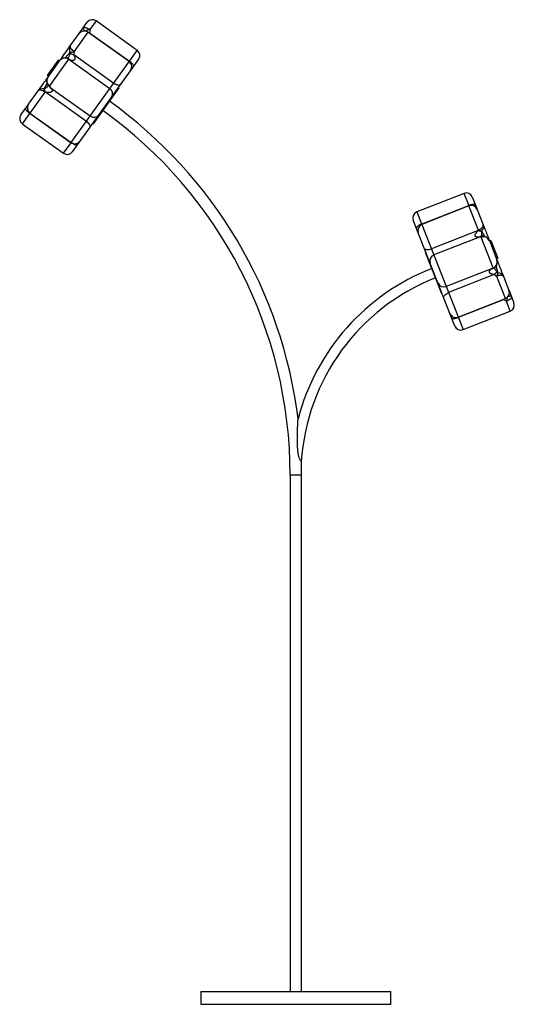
# Paper-space layout '_Derecha' of a CAD drawing. Header units: millimetres. Extents: x -1802 to -1020, y -728 to 828.
import ezdxf

# ---------------------------------------------------------------- set-up
doc = ezdxf.new("R2010")
doc.units = ezdxf.units.MM

psp = doc.layouts.new('_Derecha')

# ---------------------------------------------------------------- linework, layer by layer
at = {"color": 8, "linetype": 'Continuous', "lineweight": 25}
for p, q in [((-1681.3, 826.2), (-1691.2, 812.4)), ((-1694, 808.4), (-1716.2, 777.5)), ((-1691.6, 807.5), (-1691.2, 806.4)), ((-1722, 776.8), (-1729.9, 767.8)), ((-1758.7, 727.7), (-1763.8, 718.7)), ((-1762, 713.6), (-1785.7, 680.4)), ((-1786.2, 679.8), (-1797.8, 663.6)), ((-1785.2, 680), (-1785.4, 680)), ((-1732.7, 617), (-1720.7, 633.7)), ((-1092.4, 534.8), (-1099.8, 553.6)), ((-1093.2, 533.4), (-1092.6, 534)), ((-1092.1, 533.8), (-1092.6, 534)), ((-1077, 495.6), (-1092, 533.9)), ((-1045.7, 427.7), (-1048.9, 439.2)), ((-1034.4, 387.2), (-1048.2, 422.3)), ((-1036.6, 386), (-1037.3, 386.1)), ((-1036.6, 386), (-1036.2, 386.5)), ((-1026.7, 367.4), (-1032.8, 383)), ((-1356.6, 108.1), (-1374.6, 108.1))]:
    psp.add_line(p, q, dxfattribs=at)
at = {"color": 7, "linetype": 'Continuous', "lineweight": 25}
for p, q in [((-1616.3, 779.6), (-1681.3, 826.2)), ((-1707.9, 806.3), (-1695.3, 823.9)), ((-1722.1, 786.5), (-1708, 806.1)), ((-1629, 761.9), (-1694, 808.4)), ((-1691.6, 807.5), (-1628.6, 762.4)), ((-1720.7, 633.8), (-1616.3, 779.6)), ((-1758, 739.7), (-1740.6, 764.1)), ((-1757.6, 736.9), (-1738.4, 763.7)), ((-1724.6, 765.7), (-1754.8, 723.6)), ((-1738.9, 762.9), (-1740.6, 764.1)), ((-1726.2, 767), (-1726.5, 767.2)), ((-1724.2, 765.6), (-1659.5, 719.3)), ((-1614, 765.7), (-1718.8, 619.3)), ((-1716.4, 772.9), (-1653.4, 727.8)), ((-1758, 739.7), (-1756.4, 738.5)), ((-1753.6, 721), (-1690.6, 675.9)), ((-1645.2, 720.4), (-1685.9, 663.4)), ((-1645.2, 720.4), (-1646, 720.9)), ((-1788, 694.3), (-1772.9, 715.4)), ((-1761.3, 713.8), (-1696.6, 667.5)), ((-1800.1, 677.5), (-1788.2, 694.2)), ((-1785.7, 680.4), (-1720.7, 633.8)), ((-1785.4, 680), (-1720.7, 633.7)), ((-1797.8, 663.6), (-1732.7, 617)), ((-1686.7, 664), (-1685.9, 663.4)), ((-1099.8, 553.6), (-1174.2, 524.4)), ((-1086.8, 548), (-1079.1, 528.4)), ((-1092.6, 534), (-1166.6, 505)), ((-1092, 533.9), (-1166.5, 504.6)), ((-1174.2, 524.4), (-1101.2, 338.2)), ((-1079, 528.2), (-1069.5, 503.9)), ((-1114.1, 343.9), (-1179.9, 511.4)), ((-1077.2, 494.9), (-1151.2, 465.8)), ((-1075.3, 484.5), (-1147.4, 456.2)), ((-1053.5, 435.9), (-1072.5, 484.1)), ((-1059.8, 479.2), (-1047.8, 448.5)), ((-1057.5, 478.9), (-1059.4, 478.1)), ((-1057.5, 478.9), (-1046.6, 450.9)), ((-1159.8, 460.2), (-1160.7, 459.9)), ((-1135.1, 394.7), (-1160.7, 459.9)), ((-1051.7, 436.4), (-1051.4, 436.6)), ((-1048.4, 450.2), (-1046.6, 450.9)), ((-1053.9, 435.5), (-1127.9, 406.5)), ((-1052, 425.1), (-1124.1, 396.8)), ((-1037.6, 422.5), (-1028.8, 400.2)), ((-1135.1, 394.7), (-1134.2, 395.1)), ((-1028.7, 399.9), (-1021, 380.4)), ((-1108.9, 358), (-1034.4, 387.2)), ((-1036.6, 386), (-1108.8, 357.6)), ((-1101.2, 338.2), (-1026.7, 367.4)), ((-1374.6, 108.1), (-1374.6, -708.1)), ((-1356.6, -708.1), (-1356.6, 108.1)), ((-1515.6, -708.1), (-1515.6, -728.1)), ((-1515.6, -708.1), (-1215.6, -708.1)), ((-1215.6, -728.1), (-1215.6, -708.1)), ((-1515.6, -728.1), (-1215.6, -728.1))]:
    psp.add_line(p, q, dxfattribs=at)
at = {"color": 8, "linetype": 'Continuous', "lineweight": 25, "flags": 128}
for points in [[(-1698.7, 810.3), (-1699.2, 810.7), (-1700, 811.6), (-1700.6, 812.3), (-1701.1, 813.1), (-1701.5, 813.7), (-1701.7, 814.3), (-1701.7, 814.7), (-1701.6, 815.1)], [(-1692.8, 807.6), (-1692.6, 807.6), (-1691.6, 807.5)], [(-1786.2, 679.8), (-1786.3, 680.7), (-1786.3, 680.8)], [(-1091.1, 534.2), (-1091.6, 534.4), (-1092.4, 534.8)], [(-1083.5, 533.3), (-1082.9, 533.9), (-1082.4, 534.5), (-1082.1, 535.1), (-1082, 535.6), (-1082.1, 536)], [(-1024.9, 390.3), (-1025.1, 390.6), (-1025.5, 390.8), (-1026.1, 390.9), (-1026.8, 391), (-1027.7, 390.9), (-1028.7, 390.8), (-1029.8, 390.6), (-1030.1, 390.6)]]:
    psp.add_lwpolyline(points, dxfattribs=at)
at = {"color": 7, "linetype": 'Continuous', "lineweight": 25, "flags": 128}
for points in [[(-1701.6, 815.1), (-1701, 815.6), (-1700.1, 815.8), (-1699, 815.8), (-1697.6, 815.6), (-1696.1, 815.1), (-1694.5, 814.4), (-1692.8, 813.5), (-1691.2, 812.4)], [(-1722.1, 786.5), (-1722.3, 785.7), (-1722.3, 784.8), (-1721.9, 783.8), (-1721.3, 782.6), (-1720.3, 781.3), (-1719.1, 780), (-1717.7, 778.7), (-1716.2, 777.5)], [(-1628.6, 762.4), (-1627, 761.2), (-1625.6, 760), (-1624.3, 758.9), (-1623.2, 757.7), (-1622.4, 756.7), (-1621.9, 755.9), (-1621.7, 755.2), (-1621.8, 754.7)], [(-1762, 713.6), (-1763.6, 714.6), (-1765.3, 715.5), (-1767, 716.1), (-1768.5, 716.5), (-1770, 716.7), (-1771.2, 716.5), (-1772.2, 716.1), (-1772.9, 715.4)], [(-1653.4, 727.8), (-1651.8, 726.7), (-1650.1, 725.9), (-1648.4, 725.3), (-1646.8, 724.9), (-1645.3, 724.8), (-1644, 725), (-1643, 725.5), (-1642.2, 726.2)], [(-1786.2, 679.8), (-1787.7, 681), (-1789.2, 682.2), (-1790.4, 683.4), (-1791.4, 684.5), (-1792.2, 685.6), (-1792.7, 686.5), (-1792.8, 687.3), (-1792.7, 687.8)], [(-1696.6, 667.5), (-1695.1, 666.2), (-1693.7, 664.9), (-1692.6, 663.5), (-1691.7, 662.1), (-1691.1, 660.8), (-1690.9, 659.5), (-1691, 658.4), (-1691.4, 657.5)], [(-1711.1, 630), (-1711.6, 629.7), (-1712.3, 629.6), (-1713.3, 629.8), (-1714.6, 630.2), (-1716, 630.8), (-1717.5, 631.7), (-1719.1, 632.6), (-1720.7, 633.7)], [(-1092.4, 534.8), (-1090.5, 535.5), (-1088.7, 536), (-1087, 536.4), (-1085.5, 536.7), (-1084.2, 536.8), (-1083.2, 536.7), (-1082.5, 536.4), (-1082.1, 536)], [(-1166.6, 505), (-1168.4, 504.2), (-1170.1, 503.4), (-1171.6, 502.6), (-1172.9, 501.7), (-1174, 500.9), (-1174.7, 500.2), (-1175, 499.6), (-1175, 499.1)], [(-1077, 495.6), (-1075.2, 496.4), (-1073.6, 497.3), (-1072.1, 498.4), (-1070.9, 499.5), (-1070, 500.7), (-1069.5, 501.8), (-1069.3, 502.9), (-1069.5, 503.9)], [(-1162.4, 467), (-1161.9, 466.1), (-1161, 465.4), (-1159.8, 464.9), (-1158.4, 464.7), (-1156.7, 464.6), (-1154.9, 464.8), (-1153.1, 465.2), (-1151.2, 465.8)], [(-1037.6, 422.5), (-1038, 423.1), (-1038.8, 423.6), (-1039.9, 423.8), (-1041.3, 423.9), (-1042.8, 423.8), (-1044.6, 423.5), (-1046.4, 423), (-1048.2, 422.3)], [(-1131.6, 388.3), (-1131.8, 389.3), (-1131.6, 390.4), (-1131, 391.6), (-1130.2, 392.8), (-1129, 393.9), (-1127.6, 395), (-1125.9, 396), (-1124.1, 396.8)], [(-1024.9, 390.3), (-1024.8, 389.5), (-1025.1, 388.6), (-1025.7, 387.6), (-1026.6, 386.6), (-1027.9, 385.6), (-1029.3, 384.7), (-1031, 383.8), (-1032.8, 383)], [(-1119, 356.2), (-1118.6, 355.9), (-1117.9, 355.7), (-1116.9, 355.6), (-1115.6, 355.7), (-1114.1, 356), (-1112.4, 356.4), (-1110.6, 357), (-1108.8, 357.6)]]:
    psp.add_lwpolyline(points, dxfattribs=at)
at = {"color": 7, "linetype": 'Continuous', "lineweight": 25}
for centre, radius, start, end in [((-1687.1, 818.1), 10, 54.3941, 144.3941), ((-1699.8, 800.3), 10, 54.3941, 144.3941), ((-1714.8, 781.7), 8.68, 146.5177, 214.1596), ((-1622.1, 771.5), 10, 324.3941, 54.3941), ((-1730.2, 757.9), 10, 68.2694, 144.3941), ((-1730.5, 757.8), 9.81, 53.2817, 143.2367), ((-1715.4, 784.6), 11.7, 234.6453, 265.1097), ((-1721.4, 795.6), 18.8, 268.1235, 286.1313), ((-1634.8, 753.7), 10, 324.3941, 54.3941), ((-1749.4, 731.1), 10, 144.3941, 217.6874), ((-1749.5, 731.6), 9.64, 146.7482, 236.569), ((-1765.9, 710.1), 8.85, 76.1957, 142.6968), ((-1774.9, 711.9), 13.1, 7.3952, 31.3679), ((-1773.2, 711.4), 12.2, 11.182, 37.1973), ((-1665.1, 711.2), 9.84, 325.3526, 55.3216), ((-1779.9, 688.5), 10, 144.3941, 234.3941), ((-2083.6, 108.1), 727.1, 7.0414, 54.3941), ((-1791.9, 671.7), 10, 144.3941, 234.3941), ((-1684.7, 683.8), 9.87, 233.6243, 323.603), ((-2083.6, 108.1), 709.1, 0, 54.3941), ((-1714.9, 641.9), 10, 234.3941, 324.3941), ((-1726.9, 625.1), 10, 234.3941, 324.3941), ((-1096.1, 544.3), 10, 21.4289, 111.4289), ((-1088.3, 524.5), 10, 21.4289, 111.4289), ((-1170.6, 515.1), 10, 111.4289, 201.4289), ((-1162.8, 495.3), 10, 111.4289, 201.4289), ((-1077.9, 500.8), 8.9, 313.4511, 19.8242), ((-1072.8, 505.8), 11.8, 248.3143, 275.0814), ((-1071.6, 507), 12.6, 244.5089, 269.2458), ((-1068.6, 475.3), 9.62, 23.9312, 113.7296), ((-1069.1, 475.5), 10, 21.4289, 94.2896), ((-1144, 446.9), 9.86, 110.5821, 200.5563), ((-1057, 445.1), 9.83, 290.4047, 20.3667), ((-1057.1, 444.8), 10, 304.7723, 21.4289), ((-1022.7, 108.1), 350.9, 111.4289, 165.2858), ((-1042.5, 417.7), 12, 112.4662, 142.2488), ((-1029.4, 416.6), 19.7, 145.9008, 163.1909), ((-1045.5, 419.1), 8.63, 23.6659, 91.4415), ((-1022.7, 108.1), 334.9, 111.4289, 176.3278), ((-1131.7, 415.6), 9.86, 202.3015, 292.2757), ((-1038.1, 396.5), 10, 291.4289, 21.4289), ((-1030.3, 376.8), 10, 291.4289, 21.4289), ((-1112.6, 367.3), 10, 201.4289, 291.4289), ((-1104.8, 347.5), 10, 201.4289, 291.4289), ((-2083.6, 108.1), 727.1, 360, 1.6908)]:
    psp.add_arc(centre, radius, start, end, dxfattribs=at)
at = {"color": 8, "linetype": 'Continuous', "lineweight": 25}
for centre, radius, start, end in [((-1681.3, 772.9), 40.7, 104.1026, 113.9467), ((-1728.2, 763.1), 4.44, 36.4011, 67.7678), ((-1728, 762.4), 5.02, 39.835, 68.4951), ((-1754.3, 727.5), 3.97, 219.7314, 262.4944), ((-1750.3, 727.3), 7.07, 214.4979, 242.8836), ((-1791, 685.5), 2.85, 66.5224, 125.2122), ((-1071.7, 478.4), 7.04, 90.6141, 120.3874), ((-1069.4, 481.6), 3.9, 96.0396, 140.7569), ((-1054.5, 440.5), 5.02, 277.5103, 305.0858), ((-1053.9, 440.3), 4.45, 274.2163, 304.3494), ((-1070.5, 395.9), 39.9, 341.0382, 350.4249)]:
    psp.add_arc(centre, radius, start, end, dxfattribs=at)
at = {"color": 7, "linetype": 'Continuous', "lineweight": 25}
for points, knots in [([(-1691.2, 812.4), (-1691.1, 811.6), (-1691.1, 810.8), (-1691.3, 809.1), (-1691.4, 808.3), (-1691.6, 807.5)], [0, 0, 0, 0, 0.5, 0.5, 1, 1, 1, 1]), ([(-1738.2, 764), (-1737.3, 765.2), (-1734.8, 768.6), (-1729.5, 776.1), (-1725, 782.3), (-1722.1, 786.5)], [0, 0, 0, 0, 0.150944, 0.434079, 1, 1, 1, 1]), ([(-1725.8, 766.9), (-1725.8, 766.9), (-1725.8, 766.9), (-1726, 767), (-1726.2, 767), (-1726.2, 767)], [0, 0, 0, 0, 0.381434, 0.928612, 1, 1, 1, 1]), ([(-1716.4, 772.9), (-1716.1, 772.2), (-1715.8, 771.4), (-1715.2, 769.9), (-1715, 769.2), (-1714.8, 768), (-1714.7, 767.6), (-1714.7, 766.8), (-1714.7, 766.3), (-1714.8, 765.5), (-1715, 765.2), (-1715.3, 764.6), (-1715.4, 764.5), (-1715.6, 764.2), (-1715.8, 764.1), (-1716.1, 763.9), (-1716.2, 763.8), (-1716.6, 763.7), (-1716.8, 763.6), (-1717.1, 763.5), (-1717.3, 763.5), (-1717.6, 763.5), (-1717.8, 763.4), (-1718.3, 763.5), (-1718.7, 763.5), (-1719.4, 763.6), (-1719.8, 763.7), (-1720.8, 764), (-1721.5, 764.3), (-1722.8, 764.9), (-1723.5, 765.2), (-1724.2, 765.6)], [0, 0, 0, 0, 0.125, 0.125, 0.25, 0.25, 0.3125, 0.3125, 0.375, 0.375, 0.4375, 0.4375, 0.46875, 0.46875, 0.5, 0.5, 0.53125, 0.53125, 0.5625, 0.5625, 0.59375, 0.59375, 0.625, 0.625, 0.6875, 0.6875, 0.75, 0.75, 0.875, 0.875, 1, 1, 1, 1]), ([(-1722.2, 775), (-1722.1, 775.3), (-1722.1, 775.6), (-1722, 776.2), (-1722, 776.5), (-1722, 776.8)], [0, 0, 0, 0, 0.5, 0.5, 1, 1, 1, 1]), ([(-1716.2, 777.5), (-1716.1, 776.7), (-1716.1, 775.9), (-1716.2, 774.4), (-1716.3, 773.6), (-1716.4, 772.9)], [0, 0, 0, 0, 0.5, 0.5, 1, 1, 1, 1]), ([(-1772.9, 715.4), (-1770.1, 719.3), (-1766.2, 724.8), (-1761.1, 731.9), (-1758.8, 735.1), (-1757.8, 736.6)], [0, 0, 0, 0, 0.569325, 0.80296, 1, 1, 1, 1]), ([(-1753.6, 721), (-1753.1, 720.5), (-1752.6, 720), (-1751.8, 718.9), (-1751.4, 718.3), (-1751, 717.4), (-1750.9, 717.1), (-1750.7, 716.4), (-1750.7, 716.1), (-1750.8, 715.4), (-1750.9, 715), (-1751.1, 714.6), (-1751.2, 714.4), (-1751.5, 714.1), (-1751.7, 714), (-1752, 713.8), (-1752.1, 713.7), (-1752.5, 713.5), (-1752.7, 713.4), (-1753.1, 713.3), (-1753.3, 713.2), (-1753.7, 713.1), (-1753.9, 713.1), (-1754.5, 713), (-1754.9, 712.9), (-1755.7, 712.9), (-1756.1, 712.9), (-1757.3, 713), (-1758.1, 713.1), (-1759.7, 713.4), (-1760.5, 713.6), (-1761.3, 713.8)], [0, 0, 0, 0, 0.125, 0.125, 0.25, 0.25, 0.3125, 0.3125, 0.375, 0.375, 0.4375, 0.4375, 0.46875, 0.46875, 0.5, 0.5, 0.53125, 0.53125, 0.5625, 0.5625, 0.59375, 0.59375, 0.625, 0.625, 0.6875, 0.6875, 0.75, 0.75, 0.875, 0.875, 1, 1, 1, 1]), ([(-1757.4, 725), (-1757.3, 724.9), (-1757, 724.6), (-1756.7, 724), (-1756.3, 723.5), (-1756.2, 723.3)], [0, 0, 0, 0, 0.0531131, 0.5939073, 1, 1, 1, 1]), ([(-1754.8, 723.6), (-1754.5, 723), (-1754.3, 722.6), (-1753.9, 721.7), (-1753.7, 721.3), (-1753.6, 721)], [0, 0, 0, 0, 0.5, 0.5, 1, 1, 1, 1]), ([(-1069.5, 503.9), (-1068.3, 500.9), (-1066, 494.9), (-1062.9, 487.2), (-1060.9, 482), (-1060.1, 479.9), (-1059.9, 479.5)], [0, 0, 0, 0, 0.382158, 0.764391, 0.95033, 1, 1, 1, 1]), ([(-1075.3, 484.5), (-1076, 484.3), (-1076.7, 484.2), (-1078, 484.1), (-1078.7, 484.1), (-1079.7, 484.3), (-1080.1, 484.4), (-1080.7, 484.6), (-1081, 484.8), (-1081.6, 485.2), (-1081.8, 485.5), (-1082.1, 486), (-1082.1, 486.2), (-1082.2, 486.5), (-1082.2, 486.7), (-1082.3, 487.1), (-1082.3, 487.3), (-1082.2, 487.7), (-1082.2, 487.9), (-1082.1, 488.3), (-1082, 488.5), (-1081.9, 488.9), (-1081.8, 489.1), (-1081.6, 489.7), (-1081.4, 490), (-1080.9, 490.7), (-1080.7, 491.1), (-1080, 492), (-1079.5, 492.7), (-1078.4, 493.8), (-1077.8, 494.4), (-1077.2, 494.9)], [0, 0, 0, 0, 0.125, 0.125, 0.25, 0.25, 0.3125, 0.3125, 0.375, 0.375, 0.4375, 0.4375, 0.46875, 0.46875, 0.5, 0.5, 0.53125, 0.53125, 0.5625, 0.5625, 0.59375, 0.59375, 0.625, 0.625, 0.6875, 0.6875, 0.75, 0.75, 0.875, 0.875, 1, 1, 1, 1]), ([(-1072.5, 484.1), (-1073.1, 484.1), (-1073.6, 484.2), (-1074.5, 484.3), (-1074.9, 484.4), (-1075.3, 484.5)], [0, 0, 0, 0, 0.5, 0.5, 1, 1, 1, 1]), ([(-1069.8, 485.5), (-1069.9, 485.5), (-1070.3, 485.4), (-1071, 485.4), (-1071.6, 485.4), (-1071.8, 485.4)], [0, 0, 0, 0, 0.052955, 0.588894, 1, 1, 1, 1]), ([(-1051.9, 436.2), (-1051.9, 436.2), (-1051.9, 436.2), (-1051.9, 436.3), (-1051.7, 436.4), (-1051.7, 436.4)], [0, 0, 0, 0, 0.3325371, 0.9094507, 1, 1, 1, 1]), ([(-1047.6, 448.2), (-1047.2, 447), (-1045.7, 443.2), (-1042.3, 434.6), (-1039.5, 427.4), (-1037.6, 422.5)], [0, 0, 0, 0, 0.132319, 0.421664, 1, 1, 1, 1]), ([(-1052, 425.1), (-1052.8, 425.2), (-1053.6, 425.3), (-1055.1, 425.7), (-1055.9, 425.9), (-1057, 426.4), (-1057.4, 426.6), (-1058.1, 427), (-1058.4, 427.2), (-1059, 427.8), (-1059.3, 428.1), (-1059.5, 428.6), (-1059.6, 428.8), (-1059.7, 429.2), (-1059.7, 429.4), (-1059.7, 429.7), (-1059.7, 429.9), (-1059.7, 430.3), (-1059.6, 430.4), (-1059.5, 430.8), (-1059.4, 430.9), (-1059.2, 431.3), (-1059.2, 431.4), (-1058.9, 431.8), (-1058.6, 432.1), (-1058.1, 432.6), (-1057.9, 432.9), (-1057.1, 433.6), (-1056.5, 434), (-1055.2, 434.8), (-1054.6, 435.2), (-1053.9, 435.5)], [0, 0, 0, 0, 0.125, 0.125, 0.25, 0.25, 0.3125, 0.3125, 0.375, 0.375, 0.4375, 0.4375, 0.46875, 0.46875, 0.5, 0.5, 0.53125, 0.53125, 0.5625, 0.5625, 0.59375, 0.59375, 0.625, 0.625, 0.6875, 0.6875, 0.75, 0.75, 0.875, 0.875, 1, 1, 1, 1]), ([(-1048.2, 422.3), (-1049, 422.7), (-1049.6, 423.2), (-1050.9, 424.1), (-1051.5, 424.6), (-1052, 425.1)], [0, 0, 0, 0, 0.5, 0.5, 1, 1, 1, 1]), ([(-1047.1, 428.8), (-1046.9, 428.6), (-1046.7, 428.4), (-1046.2, 428), (-1046, 427.9), (-1045.7, 427.7)], [0, 0, 0, 0, 0.5, 0.5, 1, 1, 1, 1]), ([(-1032.8, 383), (-1033.5, 383.4), (-1034.2, 383.8), (-1035.5, 384.8), (-1036.1, 385.3), (-1036.6, 386)], [0, 0, 0, 0, 0.5, 0.5, 1, 1, 1, 1]), ([(-1356.9, 129.5), (-1356.9, 129.5), (-1356.8, 129.5), (-1357.1, 129.8), (-1357.7, 130.7), (-1358.6, 132.1), (-1359.4, 133.8), (-1360.4, 136.3), (-1361.4, 140), (-1362.2, 144.8), (-1362.7, 149.8), (-1363, 156.7), (-1363.1, 165.4), (-1363, 174.1), (-1362.8, 181.1), (-1362.6, 185.8), (-1362.4, 189.9), (-1362.3, 192.8), (-1362.2, 195), (-1362.1, 196.2), (-1362.1, 197), (-1362, 197.2), (-1362, 197.2), (-1362, 197.2)], [0, 0, 0, 0, 0.005505, 0.029456, 0.053818, 0.087351, 0.11228, 0.137866, 0.200876, 0.265606, 0.334982, 0.404583, 0.544561, 0.686364, 0.75753, 0.828843, 0.877352, 0.926186, 0.950464, 0.975376, 0.985669, 0.996071, 1, 1, 1, 1])]:
    psp.add_open_spline(points, degree=3, knots=knots, dxfattribs=at)
at = {"color": 8, "linetype": 'Continuous', "lineweight": 25}
for points, knots in [([(-1726.1, 766.9), (-1726, 767), (-1725.8, 767.1), (-1725.6, 767.4), (-1725.2, 767.9), (-1724.9, 768.3), (-1724.2, 769.4), (-1723.4, 771.3), (-1722.7, 773.2), (-1722.3, 774.5), (-1722.2, 775)], [0, 0, 0, 0, 0.024026, 0.112679, 0.116476, 0.198287, 0.271414, 0.460526, 0.805626, 1, 1, 1, 1]), ([(-1763.5, 718.8), (-1763, 719), (-1762, 719.4), (-1760.4, 720.4), (-1759, 721.4), (-1757.9, 722.3), (-1757.5, 722.8), (-1757.1, 723.3), (-1756.8, 723.7), (-1756.7, 724), (-1756.6, 724.1)], [0, 0, 0, 0, 0.214887, 0.432589, 0.663931, 0.753911, 0.844835, 0.84873, 0.932638, 1, 1, 1, 1]), ([(-1071.8, 494.1), (-1071.9, 493.6), (-1072.1, 492.5), (-1072.2, 490.6), (-1072.1, 488.9), (-1071.9, 487.5), (-1071.7, 486.9), (-1071.5, 486.3), (-1071.3, 485.9), (-1071.2, 485.6), (-1071.1, 485.4)], [0, 0, 0, 0, 0.214194, 0.431193, 0.661789, 0.751479, 0.84211, 0.845992, 0.929629, 1, 1, 1, 1]), ([(-1066.8, 485.1), (-1066.9, 485.2), (-1068.6, 488.2), (-1070.2, 491.3), (-1071.7, 494.4)], [0, 0, 0, 0, 0.0323598, 1, 1, 1, 1]), ([(-1051.8, 436.3), (-1051.7, 436.1), (-1051.7, 435.8), (-1051.5, 435.3), (-1051.3, 434.8), (-1050.7, 433.6), (-1049.6, 431.9), (-1048.3, 430.3), (-1047.4, 429.2), (-1047.1, 428.8)], [0, 0, 0, 0, 0.08858, 0.09248, 0.176513, 0.251626, 0.445874, 0.800347, 1, 1, 1, 1])]:
    psp.add_open_spline(points, degree=3, knots=knots, dxfattribs=at)
at = {"color": 7, "linetype": 'Continuous', "lineweight": 25}
for points in [[(-1724.2, 765.6), (-1724.3, 765.6), (-1724.5, 765.7), (-1724.6, 765.7)], [(-1763.8, 718.7), (-1763.7, 718.7), (-1763.6, 718.7), (-1763.5, 718.8)], [(-1761.3, 713.8), (-1761.5, 713.7), (-1761.7, 713.6), (-1762, 713.6)], [(-1785.4, 680), (-1785.7, 679.9), (-1785.9, 679.9), (-1786.2, 679.8)], [(-1092.6, 534), (-1092.5, 534.3), (-1092.4, 534.6), (-1092.4, 534.8)], [(-1077.2, 494.9), (-1077.1, 495.1), (-1077.1, 495.4), (-1077, 495.6)], [(-1071.7, 494.4), (-1071.8, 494.3), (-1071.8, 494.2), (-1071.8, 494.1)], [(-1053.9, 435.5), (-1053.8, 435.6), (-1053.7, 435.7), (-1053.5, 435.9)]]:
    psp.add_open_spline(points, degree=3, dxfattribs=at)

doc.saveas('drawing.dxf')
